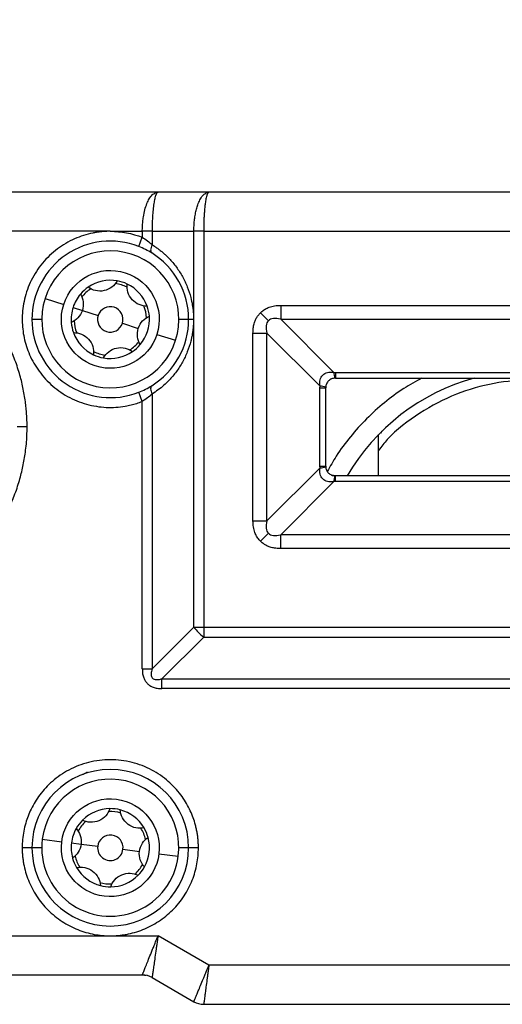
# Model space of a CAD drawing. Header units: millimetres. Extents: x 16 to 683, y 16 to 524.
# Tile 13 of 38: x 124 to 149, y 398 to 449. Entities that reach past the tile are written whole.
import ezdxf

# ---------------------------------------------------------------- set-up
doc = ezdxf.new("R2010")
doc.units = ezdxf.units.MM
doc.header["$LTSCALE"] = 2.5
doc.layers.add('DIMENSIONS', color=140, linetype='Continuous', lineweight=25)
doc.styles.add('SLDTEXTSTYLE0', font='TXT', dxfattribs={"width": 0.7})
doc.dimstyles.new('SLDDIMSTYLE1', dxfattribs={"dimtxt": 5.39502, "dimasz": 8.255, "dimexe": 0, "dimexo": 0.0625, "dimgap": 1.348755, "dimtad": 0, "dimtih": 1, "dimtoh": 1, "dimrnd": 1e-09, "dimzin": 4, "dimdsep": 46, "dimtxsty": 'SLDTEXTSTYLE0', "dimsah": 1, "dimcen": 0.09, "dimadec": 0, "dimazin": 1, "dimtfac": 1, "dimtofl": 0, "dimtmove": 0, "dimatfit": 3, "dimfxl": 0, "dimfrac": 2, "dimtolj": 1, "dimtzin": 12, "dimarcsym": 0})

# ---------------------------------------------------------------- blocks, each defined once
blk = doc.blocks.new('_D_15')
at = {"layer": 'DIMENSIONS'}
for p, q in [((103, 440.875), (103, 469.491)), ((198, 440.875), (198, 469.491)), ((103, 461.554), (135.283, 461.554)), ((142.593, 461.554), (140.782, 461.554)), ((140.782, 461.554), (140.782, 452.98)), ((158.625, 461.554), (160.437, 461.554)), ((160.437, 461.554), (160.437, 452.98)), ((198, 461.554), (165.936, 461.554)), ((140.782, 452.98), (142.593, 452.98)), ((160.437, 452.98), (158.625, 452.98))]:
    blk.add_line(p, q, dxfattribs=at)
for points in [[(103, 461.554), (111.255, 460.284), (111.255, 462.824)], [(198, 461.554), (189.745, 462.824), (189.745, 460.284)]]:
    blk.add_solid(points, dxfattribs=at)
at = {"layer": 'DIMENSIONS', "char_height": 5.2917, "attachment_point": 1, "style": 'SLDTEXTSTYLE0'}
for s, insert in [('95.0', (142.593, 469.583)), ('3.74', (142.593, 459.801))]:
    blk.add_mtext(s, dxfattribs=dict(at, insert=insert))
blk = doc.blocks.new('_D_18')
at = {"layer": 'DIMENSIONS'}
for p, q in [((93, 425.875), (93, 492.683)), ((208, 425.875), (208, 492.683)), ((93, 484.746), (135.283, 484.746)), ((142.593, 484.746), (140.782, 484.746)), ((140.782, 484.746), (140.782, 476.171)), ((158.625, 484.746), (160.437, 484.746)), ((160.437, 484.746), (160.437, 476.171)), ((208, 484.746), (165.936, 484.746)), ((140.782, 476.171), (142.593, 476.171)), ((160.437, 476.171), (158.625, 476.171))]:
    blk.add_line(p, q, dxfattribs=at)
for points in [[(93, 484.746), (101.255, 483.476), (101.255, 486.016)], [(208, 484.746), (199.745, 486.016), (199.745, 483.476)]]:
    blk.add_solid(points, dxfattribs=at)
at = {"layer": 'DIMENSIONS', "char_height": 5.2917, "attachment_point": 1, "style": 'SLDTEXTSTYLE0'}
for s, insert in [('115.0', (140.349, 492.775)), ('4.53', (142.593, 482.993))]:
    blk.add_mtext(s, dxfattribs=dict(at, insert=insert))

msp = doc.modelspace()

# ---------------------------------------------------------------- linework, layer by layer
for p, q in [((131.438104, 439.69978), (105.000282, 439.69978)), ((134.03618, 439.69978), (131.438104, 439.69978)), ((166.964383, 439.69978), (134.03618, 439.69978)), ((129.000282, 437.69978), (105.000282, 437.69978)), ((129.000282, 437.69978), (130.634256, 437.69978)), ((130.452704, 436.926772), (130.634256, 437.392646)), ((130.634256, 437.69978), (130.634256, 437.392646)), ((131.134256, 437.69978), (130.634256, 437.69978)), ((131.134256, 437.69978), (133.268231, 437.69978)), ((131.134256, 437.69978), (131.134256, 437.01641)), ((133.268231, 417.467729), (133.268231, 437.69978)), ((133.768231, 437.69978), (133.268231, 437.69978)), ((133.768231, 437.69978), (133.768231, 417.467729)), ((133.768231, 437.69978), (167.232332, 437.69978)), ((125.668238, 434.270987), (126.62025, 433.964928)), ((127.096257, 433.811898), (127.572263, 433.658869)), ((137.700282, 433.913993), (163.300282, 433.913993)), ((137.700282, 433.913993), (137.700282, 433.206887)), ((125.500282, 433.19978), (125.000282, 433.19978)), ((127.572263, 433.658869), (128.381474, 433.398718)), ((133.000282, 433.19978), (132.500282, 433.19978)), ((133.250282, 433.19978), (133.000282, 433.19978)), ((136.665005, 433.535056), (137.073254, 433.126808)), ((137.700282, 433.206887), (163.300282, 433.206887)), ((137.700282, 433.206887), (140.416819, 430.490349)), ((129.61909, 433.000841), (130.4283, 432.740691)), ((131.380313, 432.434632), (132.332325, 432.128573)), ((136.286068, 422.89978), (136.286068, 432.49978)), ((136.286068, 432.49978), (136.993175, 432.49978)), ((136.993175, 422.89978), (136.993175, 432.49978)), ((139.709712, 429.783242), (136.993175, 432.49978)), ((140.500282, 430.492673), (160.500282, 430.492673)), ((140.500282, 430.492673), (140.500282, 430.19978)), ((140.500282, 430.19978), (160.500282, 430.19978)), ((139.707388, 425.69978), (139.707388, 429.69978)), ((139.707388, 429.69978), (140.000282, 429.69978)), ((140.000282, 425.69978), (140.000282, 429.69978)), ((130.634256, 429.006914), (130.452704, 429.472788)), ((131.134256, 429.38315), (131.134256, 415.333754)), ((130.634256, 415.333754), (130.634256, 429.006914)), ((124.750282, 427.69978), (124.250282, 427.69978)), ((142.700282, 425.19978), (142.700282, 427.313583)), ((142.81165, 427.377914), (142.888186, 427.501446)), ((139.707388, 425.69978), (140.000282, 425.69978)), ((136.993175, 422.89978), (139.709712, 425.616317)), ((140.500282, 425.19978), (140.297635, 425.24271)), ((140.500282, 424.906887), (140.500282, 425.19978)), ((160.500282, 425.19978), (140.500282, 425.19978)), ((140.416819, 424.90921), (137.700282, 422.192673)), ((160.500282, 424.906887), (140.500282, 424.906887)), ((136.286068, 422.89978), (136.993175, 422.89978)), ((136.665005, 421.864504), (137.073254, 422.272752)), ((137.700282, 421.485566), (137.700282, 422.192673)), ((163.300282, 422.192673), (137.700282, 422.192673)), ((163.300282, 421.485566), (137.700282, 421.485566)), ((131.134256, 415.333754), (133.268231, 417.467729)), ((133.268231, 417.467729), (133.768231, 417.467729)), ((133.768231, 417.467729), (167.232332, 417.467729)), ((133.768231, 417.467729), (133.768231, 416.967729)), ((131.634256, 414.833754), (133.768231, 416.967729)), ((133.768231, 416.967729), (167.232332, 416.967729)), ((130.634256, 415.333754), (131.134256, 415.333754)), ((131.634256, 414.833754), (169.366307, 414.833754)), ((131.634256, 414.333754), (131.634256, 414.833754)), ((169.366307, 414.333754), (131.634256, 414.333754)), ((127.600282, 409.946779), (127.836466, 410.077546)), ((125.526977, 406.631233), (126.519349, 406.507961)), ((125.000282, 406.19978), (124.500282, 406.19978)), ((125.500282, 406.19978), (125.000282, 406.19978)), ((127.015536, 406.446324), (127.511722, 406.384688)), ((127.511722, 406.384688), (128.355239, 406.279907)), ((129.645324, 406.119653), (130.488841, 406.014871)), ((133.000282, 406.19978), (132.500282, 406.19978)), ((133.500282, 406.19978), (133.000282, 406.19978)), ((131.481214, 405.891599), (132.473587, 405.768327)), ((105.000282, 401.69978), (129.000282, 401.69978)), ((129.000282, 401.69978), (131.438104, 401.69978)), ((134.03618, 400.19978), (131.438104, 401.69978)), ((166.964383, 400.19978), (134.03618, 400.19978)), ((105.000282, 399.69978), (130.634256, 399.69978)), ((131.134256, 399.565805), (133.268231, 398.333754)), ((133.768231, 398.19978), (167.232332, 398.19978))]:
    msp.add_line(p, q)
at = {"flags": 128}
for points in [[(131.134256, 437.01641), (131.104163, 436.945113), (131.08148, 436.875702), (131.066808, 436.810014), (131.060536, 436.749787), (131.062828, 436.696615), (131.073624, 436.651903), (131.092639, 436.616835), (131.11937, 436.59234)], [(131.11937, 429.80722), (131.092639, 429.782724), (131.073624, 429.747657), (131.062828, 429.702945), (131.060536, 429.649772), (131.066808, 429.589545), (131.08148, 429.523857), (131.104163, 429.454447), (131.134256, 429.38315)]]:
    msp.add_lwpolyline(points, dxfattribs=at)
for centre, radius, start, end in [((129.000282, 433.19978), 4, 68.7089637, 180), ((129.000282, 433.19978), 3.5, 342.1781023, 162.1781023), ((129.000282, 433.19978), 2, 124.5097473, 139.8464573), ((129.000282, 433.19978), 1.85, 122.5311092, 141.8250954), ((129.000282, 433.19978), 2, 79.8464573, 124.5097473), ((129.000282, 433.19978), 1.85, 62.5311092, 81.8250954), ((129.000282, 433.19978), 2, 64.5097473, 79.8464573), ((129.000282, 433.19978), 2, 19.8464573, 64.5097473), ((129.000282, 433.19978), 3.5, 162.1781023, 342.1781023), ((129.000282, 433.19978), 2, 139.8464573, 162.1781023), ((129.000282, 433.19978), 2, 162.1781023, 184.5097473), ((129.000282, 433.19978), 0.65, 342.1781023, 162.1781023), ((129.000282, 433.19978), 1.85, 2.5311092, 21.8250954), ((129.000282, 433.19978), 2, 4.5097473, 19.8464573), ((129.000282, 433.19978), 4, 180, 291.2910363), ((129.000282, 433.19978), 0.65, 162.1781023, 342.1781023), ((129.000282, 433.19978), 2, 319.8464573, 4.5097473), ((129.000282, 433.19978), 2, 184.5097473, 199.8464573), ((129.000282, 433.19978), 1.85, 182.5311092, 201.8250954), ((129.000282, 433.19978), 2, 199.8464573, 244.5097473), ((129.000282, 433.19978), 1.85, 302.5311092, 321.8250954), ((129.000282, 433.19978), 2, 304.5097473, 319.8464573), ((129.000282, 433.19978), 2, 244.5097473, 259.8464573), ((129.000282, 433.19978), 1.85, 242.5311092, 261.8250954), ((129.000282, 433.19978), 2, 259.8464573, 304.5097473), ((141.236783, 430.495963), 0.819983, 180.3922718, 201.2323622), ((150.500282, 419.69978), 10.9, 105.5701043, 149.6960493), ((139.704098, 428.963278), 0.819983, 68.7676378, 89.6077282), ((139.704098, 426.436281), 0.819983, 270.3922718, 291.2323622), ((141.236783, 424.903596), 0.819983, 158.7676378, 179.6077282), ((135.311313, 419.010811), 2.56033, 217.0627195, 232.9372805), ((129.000282, 406.19978), 4, 0, 180), ((129.000282, 406.19978), 3.5, 352.9190032, 172.9190032), ((129.000282, 406.19978), 2, 90.5873582, 135.2506483), ((129.000282, 406.19978), 1.85, 73.2720101, 92.5659964), ((129.000282, 406.19978), 2, 75.2506483, 90.5873582), ((129.000282, 406.19978), 2, 30.5873582, 75.2506483), ((129.000282, 406.19978), 2, 135.2506483, 150.5873582), ((129.000282, 406.19978), 1.85, 133.2720101, 152.5659964), ((129.000282, 406.19978), 2, 150.5873582, 172.9190032), ((129.000282, 406.19978), 1.85, 13.2720101, 32.5659964), ((129.000282, 406.19978), 2, 15.2506483, 30.5873582), ((129.000282, 406.19978), 3.5, 172.9190032, 352.9190032), ((129.000282, 406.19978), 0.65, 352.9190032, 172.9190032), ((129.000282, 406.19978), 2, 330.5873582, 15.2506483), ((129.000282, 406.19978), 4, 180, 0), ((129.000282, 406.19978), 2, 172.9190032, 195.2506483), ((129.000282, 406.19978), 0.65, 172.9190032, 352.9190032), ((129.000282, 406.19978), 2, 195.2506483, 210.5873582), ((129.000282, 406.19978), 1.85, 193.2720101, 212.5659964), ((129.000282, 406.19978), 2, 210.5873582, 255.2506483), ((129.000282, 406.19978), 1.85, 313.2720101, 332.5659964), ((129.000282, 406.19978), 2, 315.2506483, 330.5873582), ((129.000282, 406.19978), 2, 270.5873582, 315.2506483), ((129.000282, 406.19978), 1.85, 253.2720101, 272.5659964), ((129.000282, 406.19978), 2, 255.2506483, 270.5873582), ((130.634256, 398.69978), 1, 60, 90), ((133.768231, 399.19978), 1, 240, 270)]:
    msp.add_arc(centre, radius, start, end)
for points, knots in [([(130.634256, 437.69978), (130.634559, 437.741247), (130.635167, 437.824377), (130.640059, 437.948826), (130.647861, 438.072801), (130.65886, 438.195798), (130.672983, 438.317318), (130.702641, 438.522733), (130.761671, 438.805366), (130.863756, 439.118622), (130.992488, 439.380491), (131.112478, 439.538007), (131.223931, 439.631268), (131.322743, 439.687227), (131.397165, 439.695325), (131.438104, 439.69978)], [0, 0, 0, 0, 0.038138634, 0.076456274, 0.114976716, 0.153723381, 0.192719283, 0.231986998, 0.35627618, 0.488120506, 0.612252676, 0.751808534, 0.816108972, 0.89884246, 1, 1, 1, 1]), ([(131.438104, 439.69978), (131.431085, 439.698867), (131.41757, 439.697109), (131.398036, 439.683702), (131.380269, 439.664737), (131.364308, 439.641313), (131.350129, 439.615274), (131.33766, 439.588071), (131.309806, 439.519176), (131.269244, 439.380536), (131.221167, 439.118639), (131.182205, 438.805346), (131.157203, 438.485585), (131.143007, 438.197744), (131.135595, 437.950058), (131.134701, 437.782914), (131.134256, 437.69978)], [0, 0, 0, 0, 0.045638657, 0.08788905, 0.12675115, 0.162225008, 0.194310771, 0.223008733, 0.248319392, 0.387862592, 0.512008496, 0.643840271, 0.768143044, 0.846357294, 0.923581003, 1, 1, 1, 1]), ([(133.268231, 437.69978), (133.268565, 437.745008), (133.269237, 437.835944), (133.274738, 437.972423), (133.283666, 438.10902), (133.296433, 438.245028), (133.313013, 438.379712), (133.333466, 438.512306), (133.357792, 438.64202), (133.385966, 438.768046), (133.417927, 438.889557), (133.453587, 439.005727), (133.513333, 439.173322), (133.609267, 439.379212), (133.72494, 439.537567), (133.830981, 439.631174), (133.925421, 439.687194), (133.996898, 439.695316), (134.03618, 439.69978)], [0, 0, 0, 0, 0.043021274, 0.086497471, 0.130432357, 0.174829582, 0.219692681, 0.265025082, 0.310830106, 0.357110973, 0.403870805, 0.451112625, 0.49883937, 0.622092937, 0.75904588, 0.821672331, 0.901995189, 1, 1, 1, 1]), ([(134.03618, 439.69978), (134.030018, 439.698866), (134.018148, 439.697107), (134.001142, 439.683695), (133.985588, 439.664727), (133.971492, 439.641298), (133.958854, 439.615255), (133.947667, 439.588046), (133.922794, 439.51885), (133.887378, 439.379238), (133.849416, 439.147082), (133.822206, 438.912914), (133.802554, 438.687594), (133.787233, 438.448938), (133.776364, 438.201915), (133.769524, 437.951258), (133.768659, 437.783067), (133.768231, 437.69978)], [0, 0, 0, 0, 0.044204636, 0.085156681, 0.122855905, 0.157302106, 0.188495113, 0.216434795, 0.241121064, 0.378075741, 0.501357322, 0.588444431, 0.673913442, 0.757783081, 0.840073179, 0.920804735, 1, 1, 1, 1]), ([(124.750282, 427.69978), (124.749245, 427.807975), (124.747173, 428.024272), (124.730379, 428.348334), (124.703556, 428.671757), (124.649908, 429.129737), (124.548315, 429.719466), (124.361579, 430.462305), (124.10612, 431.217885), (123.638764, 432.289499), (122.813919, 433.640157), (121.675291, 434.865889), (120.553145, 435.739614), (119.589204, 436.327832), (118.532698, 436.812774), (117.400401, 437.175117), (116.214316, 437.399259), (115.000282, 437.475138), (113.786247, 437.399259), (112.600162, 437.175117), (111.467866, 436.812774), (110.411359, 436.327832), (109.447419, 435.739614), (108.325272, 434.865889), (107.186648, 433.640156), (106.361894, 432.289672), (105.89453, 431.218066), (105.63909, 430.462703), (105.452325, 429.719675), (105.344457, 429.09449), (105.285666, 428.564411), (105.255804, 428.132562), (105.252123, 427.844103), (105.250282, 427.69978)], [0, 0, 0, 0, 0.010604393, 0.021199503, 0.031797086, 0.042408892, 0.066388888, 0.090389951, 0.117417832, 0.144465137, 0.204868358, 0.271563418, 0.307149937, 0.344021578, 0.381990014, 0.42082476, 0.460259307, 0.500000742, 0.539742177, 0.579176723, 0.61801147, 0.655979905, 0.692851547, 0.728438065, 0.795133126, 0.855536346, 0.882564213, 0.909611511, 0.933591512, 0.957592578, 0.971728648, 0.98585515, 1, 1, 1, 1]), ([(129.000282, 437.69978), (128.93996, 437.699085), (128.819448, 437.697698), (128.63907, 437.686432), (128.45938, 437.668436), (128.280373, 437.643048), (128.002446, 437.592261), (127.629663, 437.495323), (127.166622, 437.319275), (126.717669, 437.089339), (126.141569, 436.705411), (125.504962, 436.099097), (124.933656, 435.218372), (124.587799, 434.255757), (124.468476, 433.290674), (124.547909, 432.362879), (124.810785, 431.469566), (125.27239, 430.613678), (125.944173, 429.842346), (126.796282, 429.229178), (127.609436, 428.895464), (128.285609, 428.746893), (128.787235, 428.695646), (129.282765, 428.69975), (129.705189, 428.749359), (130.060544, 428.823168), (130.351382, 428.902873), (130.539881, 428.972203), (130.634256, 429.006914)], [0, 0, 0, 0, 0.011462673, 0.022900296, 0.034331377, 0.045774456, 0.057248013, 0.088013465, 0.118812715, 0.151215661, 0.18365137, 0.25014593, 0.316640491, 0.381373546, 0.442847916, 0.500003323, 0.557158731, 0.618633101, 0.683366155, 0.749860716, 0.816355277, 0.848758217, 0.881193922, 0.91195937, 0.94275862, 0.961845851, 0.980897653, 1, 1, 1, 1]), ([(131.134256, 437.01641), (131.186739, 436.982761), (131.291257, 436.915751), (131.443029, 436.806836), (131.59015, 436.692359), (131.732324, 436.571698), (131.869633, 436.445009), (132.092435, 436.221681), (132.380555, 435.880441), (132.694192, 435.392124), (132.943502, 434.867588), (133.10202, 434.378858), (133.193169, 433.945144), (133.241424, 433.573785), (133.247328, 433.32451), (133.250282, 433.19978)], [0, 0, 0, 0, 0.043704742, 0.087037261, 0.130064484, 0.17285477, 0.215477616, 0.258003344, 0.387651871, 0.515049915, 0.640227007, 0.763763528, 0.842871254, 0.921376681, 1, 1, 1, 1]), ([(133.000282, 433.19978), (133.000282, 433.87509), (132.825878, 434.549003), (132.171306, 435.729641), (131.692291, 436.234477), (131.11937, 436.59234)], [0, 0, 0, 0, 0.5, 0.5, 1, 1, 1, 1]), ([(126.62025, 433.964928), (127.042547, 435.278503), (128.451855, 436.002108), (131.079005, 435.157514), (131.802609, 433.748207), (131.380313, 432.434632)], [0, 0, 0, 0, 0.5, 0.5, 1, 1, 1, 1]), ([(129.352855, 435.168457), (129.287622, 435.047629), (129.197606, 434.939713), (128.970757, 434.764498), (128.832629, 434.698423), (128.538757, 434.634424), (128.383576, 434.637223), (128.104052, 434.703009), (127.976584, 434.764562), (127.867189, 434.847839)], [0, 0, 0, 0, 0.25, 0.25, 0.5, 0.5, 0.75, 0.75, 1, 1, 1, 1]), ([(130.881493, 433.878781), (130.744236, 433.87486), (130.60577, 433.898858), (130.340605, 434.007708), (130.214318, 434.094292), (130.011957, 434.316794), (129.936791, 434.452585), (129.854001, 434.727552), (129.843574, 434.868719), (129.860997, 435.005097)], [0, 0, 0, 0, 0.25, 0.25, 0.5, 0.5, 0.75, 0.75, 1, 1, 1, 1]), ([(127.471643, 434.489456), (127.543685, 434.372522), (127.592141, 434.240572), (127.630437, 433.956435), (127.618985, 433.804201), (127.572263, 433.658869)], [0, 0, 0, 0, 0.5, 0.5, 1, 1, 1, 1]), ([(131.380313, 432.434632), (130.958016, 431.121057), (129.548709, 430.397452), (126.921559, 431.242045), (126.197954, 432.651353), (126.62025, 433.964928)], [0, 0, 0, 0, 0.5, 0.5, 1, 1, 1, 1]), ([(136.665005, 433.535056), (136.690402, 433.559169), (136.741238, 433.607434), (136.825673, 433.670962), (136.91585, 433.727735), (137.012374, 433.777185), (137.168443, 433.841228), (137.398285, 433.901716), (137.597214, 433.909803), (137.700282, 433.913993)], [0, 0, 0, 0, 0.092829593, 0.185813, 0.279699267, 0.375216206, 0.473055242, 0.726983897, 1, 1, 1, 1]), ([(127.572263, 433.658869), (127.525545, 433.513549), (127.446419, 433.383533), (127.249686, 433.174747), (127.133179, 433.095575), (127.006474, 433.042522)], [0, 0, 0, 0, 0.5, 0.5, 1, 1, 1, 1]), ([(130.4283, 432.740691), (130.475019, 432.886011), (130.554144, 433.016026), (130.750877, 433.224812), (130.867385, 433.303984), (130.99409, 433.357037)], [0, 0, 0, 0, 0.5, 0.5, 1, 1, 1, 1]), ([(131.11937, 429.80722), (131.692291, 430.165082), (132.171306, 430.669919), (132.825878, 431.850557), (133.000282, 432.524469), (133.000282, 433.19978)], [0, 0, 0, 0, 0.5, 0.5, 1, 1, 1, 1]), ([(133.250282, 433.19978), (133.249542, 433.137369), (133.248066, 433.012716), (133.236061, 432.826275), (133.216877, 432.640771), (133.18982, 432.456208), (133.155069, 432.272581), (133.082918, 431.962198), (132.943602, 431.532107), (132.694348, 431.007724), (132.380628, 430.519268), (132.051711, 430.129446), (131.73395, 429.824474), (131.444618, 429.58727), (131.238216, 429.451522), (131.134256, 429.38315)], [0, 0, 0, 0, 0.039351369, 0.078595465, 0.117822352, 0.15712221, 0.196584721, 0.236298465, 0.359724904, 0.485008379, 0.61229742, 0.742051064, 0.827131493, 0.91293045, 1, 1, 1, 1]), ([(136.286068, 432.49978), (136.286782, 432.541983), (136.288186, 432.624991), (136.300049, 432.747115), (136.319147, 432.864584), (136.346149, 432.977384), (136.388051, 433.108148), (136.452112, 433.25258), (136.546004, 433.405264), (136.625476, 433.491942), (136.665005, 433.535056)], [0, 0, 0, 0, 0.111890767, 0.22007215, 0.325020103, 0.427255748, 0.527342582, 0.688762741, 0.845191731, 1, 1, 1, 1]), ([(130.52892, 431.910103), (130.456879, 432.027038), (130.408423, 432.158988), (130.370126, 432.443124), (130.381578, 432.595358), (130.4283, 432.740691)], [0, 0, 0, 0, 0.5, 0.5, 1, 1, 1, 1]), ([(127.11907, 432.520778), (127.256327, 432.5247), (127.394793, 432.500701), (127.659958, 432.391852), (127.786245, 432.305267), (127.988606, 432.082765), (128.063772, 431.946975), (128.146562, 431.672008), (128.156989, 431.53084), (128.139567, 431.394463)], [0, 0, 0, 0, 0.25, 0.25, 0.5, 0.5, 0.75, 0.75, 1, 1, 1, 1]), ([(128.647708, 431.231102), (128.712941, 431.351931), (128.802957, 431.459847), (129.029806, 431.635062), (129.167934, 431.701137), (129.461807, 431.765136), (129.616988, 431.762336), (129.896511, 431.696551), (130.023979, 431.634997), (130.133374, 431.55172)], [0, 0, 0, 0, 0.25, 0.25, 0.5, 0.5, 0.75, 0.75, 1, 1, 1, 1]), ([(139.709712, 429.783242), (139.687625, 429.902305), (139.689849, 430.012432), (139.737529, 430.204611), (139.783769, 430.288208), (139.912589, 430.416793), (139.996033, 430.462837), (140.188897, 430.510366), (140.299813, 430.512055), (140.416819, 430.490349)], [0, 0, 0, 0, 0.25, 0.25, 0.5, 0.5, 0.75, 0.75, 1, 1, 1, 1]), ([(140.472461, 430.199005), (140.412276, 430.195651), (140.3518, 430.181063), (140.241012, 430.131589), (140.18986, 430.096415), (140.104008, 430.010663), (140.068708, 429.959405), (140.019238, 429.84897), (140.004473, 429.78892), (140.001056, 429.727601)], [0, 0, 0, 0, 0.25, 0.25, 0.5, 0.5, 0.75, 0.75, 1, 1, 1, 1]), ([(144.912602, 430.19978), (144.601142, 430.02552), (143.576233, 429.452088), (142.344061, 428.431018), (141.249233, 427.215702), (140.578017, 426.313488), (140.230138, 425.692029), (140.082269, 425.427872)], [0, 0, 0, 0, 0.155461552, 0.51157125, 0.689825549, 0.868157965, 1, 1, 1, 1]), ([(140.416819, 430.490349), (140.430719, 430.491027), (140.458507, 430.492382), (140.48636, 430.492576), (140.500282, 430.492673)], [0, 0, 0, 0, 0.500193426, 1, 1, 1, 1]), ([(139.707388, 429.69978), (139.707485, 429.713701), (139.707679, 429.741554), (139.709034, 429.769343), (139.709712, 429.783242)], [0, 0, 0, 0, 0.4998065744, 1, 1, 1, 1]), ([(158.300282, 426.50454), (158.155584, 426.691232), (157.572717, 427.443261), (156.508689, 428.229785), (155.293844, 428.951045), (154.041745, 429.518735), (152.441321, 429.980193), (150.500034, 430.158078), (148.560261, 429.979189), (146.61736, 429.425766), (144.771691, 428.444985), (143.428268, 427.442992), (142.845063, 426.691179), (142.700282, 426.50454)], [0, 0, 0, 0, 0.039909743, 0.160763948, 0.219996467, 0.27925869, 0.392877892, 0.500075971, 0.60727405, 0.720893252, 0.839236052, 0.960090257, 1, 1, 1, 1]), ([(105.250282, 427.69978), (105.251318, 427.591584), (105.25339, 427.375288), (105.270184, 427.051225), (105.297007, 426.727802), (105.350656, 426.269822), (105.452249, 425.680094), (105.638985, 424.937254), (105.894443, 424.181675), (106.361799, 423.110061), (107.186644, 421.759403), (108.325272, 420.53367), (109.447418, 419.659946), (110.411359, 419.071727), (111.467866, 418.586785), (112.600162, 418.224442), (113.786247, 418.0003), (115.000282, 417.924422), (116.214316, 418.0003), (117.400401, 418.224442), (118.532698, 418.586785), (119.589204, 419.071727), (120.553145, 419.659946), (121.675291, 420.53367), (122.813915, 421.759404), (123.63867, 423.109888), (124.106033, 424.181494), (124.361474, 424.936857), (124.548238, 425.679885), (124.656106, 426.30507), (124.714898, 426.835148), (124.744759, 427.266997), (124.74844, 427.555456), (124.750282, 427.69978)], [0, 0, 0, 0, 0.0106043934, 0.0211995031, 0.0317970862, 0.0424088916, 0.0663888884, 0.0903899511, 0.1174178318, 0.1444651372, 0.2048683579, 0.271563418, 0.3071499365, 0.3440215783, 0.3819900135, 0.4208247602, 0.4602593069, 0.5000007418, 0.5397421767, 0.5791767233, 0.61801147, 0.6559799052, 0.692851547, 0.7284380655, 0.7951331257, 0.8555363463, 0.8825642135, 0.9096115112, 0.9335915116, 0.957592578, 0.9717286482, 0.9858551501, 1, 1, 1, 1]), ([(139.709712, 425.616317), (139.709034, 425.630217), (139.707679, 425.658005), (139.707485, 425.685859), (139.707388, 425.69978)], [0, 0, 0, 0, 0.5001934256, 1, 1, 1, 1]), ([(140.001056, 425.671959), (140.00441, 425.611774), (140.018998, 425.551298), (140.068472, 425.44051), (140.103646, 425.389359), (140.189398, 425.303506), (140.240656, 425.268207), (140.351092, 425.218736), (140.411141, 425.203972), (140.472461, 425.200554)], [0, 0, 0, 0, 0.25, 0.25, 0.5, 0.5, 0.75, 0.75, 1, 1, 1, 1]), ([(140.416819, 424.90921), (140.297756, 424.887123), (140.187629, 424.889347), (139.99545, 424.937027), (139.911854, 424.983267), (139.783268, 425.112088), (139.737224, 425.195532), (139.689695, 425.388395), (139.688007, 425.499311), (139.709712, 425.616317)], [0, 0, 0, 0, 0.25, 0.25, 0.5, 0.5, 0.75, 0.75, 1, 1, 1, 1]), ([(140.500282, 424.906887), (140.48636, 424.906984), (140.458507, 424.907178), (140.430719, 424.908533), (140.416819, 424.90921)], [0, 0, 0, 0, 0.499806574, 1, 1, 1, 1]), ([(136.665005, 421.864504), (136.640893, 421.8899), (136.592627, 421.940736), (136.529099, 422.025171), (136.472326, 422.115348), (136.422877, 422.211872), (136.358833, 422.367941), (136.298346, 422.597783), (136.290258, 422.796712), (136.286068, 422.89978)], [0, 0, 0, 0, 0.092829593, 0.185813, 0.279699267, 0.375216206, 0.473055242, 0.726983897, 1, 1, 1, 1]), ([(137.700282, 421.485566), (137.658078, 421.48628), (137.57507, 421.487684), (137.452947, 421.499547), (137.335477, 421.518645), (137.222677, 421.545647), (137.091913, 421.587549), (136.947482, 421.65161), (136.794797, 421.745502), (136.708119, 421.824974), (136.665005, 421.864504)], [0, 0, 0, 0, 0.111890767, 0.22007215, 0.325020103, 0.427255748, 0.527342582, 0.688762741, 0.845191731, 1, 1, 1, 1]), ([(130.634256, 415.333754), (130.63508, 415.292409), (130.63668, 415.21203), (130.650604, 415.095319), (130.673193, 414.986167), (130.712586, 414.860804), (130.779378, 414.723872), (130.887929, 414.587688), (131.024236, 414.47889), (131.194412, 414.396168), (131.401015, 414.342593), (131.55374, 414.336806), (131.634256, 414.333754)], [0, 0, 0, 0, 0.076975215, 0.149644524, 0.218535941, 0.28426858, 0.394004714, 0.500140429, 0.605961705, 0.716013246, 0.850282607, 1, 1, 1, 1]), ([(131.134256, 415.333754), (131.122484, 415.290812), (131.100741, 415.211503), (131.086598, 415.097906), (131.090292, 415.000879), (131.113137, 414.919929), (131.160188, 414.850715), (131.240288, 414.801958), (131.351051, 414.783847), (131.486131, 414.793898), (131.581527, 414.819566), (131.634256, 414.833754)], [0, 0, 0, 0, 0.135330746, 0.249941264, 0.346066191, 0.4274769, 0.500268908, 0.592055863, 0.699983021, 0.834170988, 1, 1, 1, 1]), ([(133.500282, 406.19978), (133.499325, 406.270964), (133.497415, 406.413027), (133.481854, 406.625351), (133.456979, 406.836285), (133.421895, 407.045826), (133.376829, 407.253971), (133.307488, 407.514347), (133.203015, 407.823468), (133.04412, 408.187687), (132.845916, 408.549825), (132.509317, 409.045933), (131.962742, 409.63488), (131.119456, 410.216411), (130.108338, 410.607905), (129.000282, 410.746414), (127.892226, 410.607905), (126.881107, 410.216411), (126.037822, 409.63488), (125.491361, 409.046058), (125.154739, 408.549969), (124.956597, 408.18802), (124.79765, 407.823642), (124.67036, 407.447439), (124.574221, 407.047505), (124.511713, 406.625593), (124.504098, 406.341948), (124.500282, 406.19978)], [0, 0, 0, 0, 0.0151263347, 0.0301875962, 0.0452175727, 0.0602502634, 0.0753196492, 0.0904594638, 0.1174947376, 0.1445721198, 0.1748109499, 0.2050856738, 0.2718269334, 0.3442179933, 0.4209346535, 0.5000123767, 0.5790900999, 0.65580676, 0.72819782, 0.7949390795, 0.8251779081, 0.8554526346, 0.8824878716, 0.9095652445, 0.9397447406, 0.9697988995, 1, 1, 1, 1]), ([(126.519349, 406.507961), (126.689439, 407.877224), (127.939199, 408.850802), (130.677726, 408.510622), (131.651303, 407.260863), (131.481214, 405.891599)], [0, 0, 0, 0, 0.5, 0.5, 1, 1, 1, 1]), ([(128.979779, 408.199675), (128.938208, 408.068805), (128.869881, 407.946004), (128.679661, 407.731582), (128.556268, 407.640921), (128.279471, 407.523275), (128.126487, 407.497105), (127.8396, 407.509644), (127.702894, 407.546363), (127.579895, 407.607793)], [0, 0, 0, 0, 0.25, 0.25, 0.5, 0.5, 0.75, 0.75, 1, 1, 1, 1]), ([(130.72199, 407.217483), (130.587869, 407.18805), (130.447356, 407.185822), (130.166551, 407.243346), (130.02634, 407.304878), (129.786057, 407.485768), (129.686901, 407.605171), (129.554316, 407.859891), (129.517763, 407.996642), (129.509464, 408.133877)], [0, 0, 0, 0, 0.25, 0.25, 0.5, 0.5, 0.75, 0.75, 1, 1, 1, 1]), ([(127.258071, 407.181972), (127.350643, 407.080512), (127.422841, 406.959904), (127.513421, 406.687884), (127.530541, 406.536183), (127.511722, 406.384688)], [0, 0, 0, 0, 0.5, 0.5, 1, 1, 1, 1]), ([(130.488841, 406.014871), (130.507658, 406.166352), (130.561166, 406.308836), (130.715542, 406.550629), (130.815253, 406.650127), (130.92985, 406.725864)], [0, 0, 0, 0, 0.5, 0.5, 1, 1, 1, 1]), ([(124.500282, 406.19978), (124.501183, 406.131121), (124.502984, 405.993927), (124.51761, 405.788605), (124.54098, 405.584078), (124.586102, 405.305012), (124.668592, 404.954397), (124.811603, 404.535204), (124.997722, 404.126272), (125.306843, 403.597097), (125.795545, 402.995041), (126.397459, 402.506458), (126.926617, 402.197294), (127.335374, 402.011268), (127.754739, 401.868007), (128.172019, 401.770403), (128.588517, 401.710581), (128.862998, 401.703381), (129.000282, 401.69978)], [0, 0, 0, 0, 0.0291578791, 0.0582638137, 0.0873789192, 0.1165642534, 0.1782918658, 0.2400946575, 0.3043967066, 0.368773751, 0.5000150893, 0.6312564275, 0.6955584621, 0.7599354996, 0.8216631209, 0.8834659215, 0.9417146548, 1, 1, 1, 1]), ([(131.481214, 405.891599), (131.311124, 404.522335), (130.061364, 403.548758), (127.322837, 403.888937), (126.34926, 405.138697), (126.519349, 406.507961)], [0, 0, 0, 0, 0.5, 0.5, 1, 1, 1, 1]), ([(127.511722, 406.384688), (127.492905, 406.233208), (127.439397, 406.090724), (127.285021, 405.848931), (127.185311, 405.749433), (127.070713, 405.673695)], [0, 0, 0, 0, 0.5, 0.5, 1, 1, 1, 1]), ([(129.000282, 401.69978), (129.06894, 401.700681), (129.206134, 401.702482), (129.411456, 401.717108), (129.615983, 401.740479), (129.895049, 401.785601), (130.245664, 401.86809), (130.664857, 402.011102), (131.07379, 402.19722), (131.602965, 402.506341), (132.205021, 402.995043), (132.693604, 403.596957), (133.002767, 404.126115), (133.188793, 404.534872), (133.332055, 404.954237), (133.429658, 405.371517), (133.48948, 405.788016), (133.49668, 406.062496), (133.500282, 406.19978)], [0, 0, 0, 0, 0.029157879, 0.058263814, 0.087378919, 0.116564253, 0.178291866, 0.240094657, 0.304396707, 0.368773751, 0.500015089, 0.631256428, 0.695558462, 0.7599355, 0.821663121, 0.883465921, 0.941714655, 1, 1, 1, 1]), ([(130.742493, 405.217588), (130.649921, 405.319047), (130.577722, 405.439655), (130.487143, 405.711676), (130.470022, 405.863377), (130.488841, 406.014871)], [0, 0, 0, 0, 0.5, 0.5, 1, 1, 1, 1]), ([(127.278573, 405.182077), (127.412695, 405.21151), (127.553207, 405.213737), (127.834013, 405.156213), (127.974223, 405.094682), (128.214506, 404.913791), (128.313663, 404.794389), (128.446247, 404.539668), (128.482801, 404.402918), (128.4911, 404.265682)], [0, 0, 0, 0, 0.25, 0.25, 0.5, 0.5, 0.75, 0.75, 1, 1, 1, 1]), ([(129.020784, 404.199885), (129.062355, 404.330754), (129.130682, 404.453556), (129.320902, 404.667978), (129.444296, 404.758638), (129.721092, 404.876284), (129.874076, 404.902455), (130.160963, 404.889916), (130.297669, 404.853197), (130.420668, 404.791766)], [0, 0, 0, 0, 0.25, 0.25, 0.5, 0.5, 0.75, 0.75, 1, 1, 1, 1]), ([(130.634256, 399.69978), (130.634559, 399.700525), (130.635167, 399.702019), (130.640059, 399.714124), (130.647861, 399.733509), (130.65886, 399.7609), (130.672983, 399.796099), (130.702641, 399.869984), (130.761671, 400.016345), (130.863756, 400.271112), (130.992488, 400.590202), (131.112478, 400.890209), (131.223931, 401.165986), (131.322743, 401.411886), (131.397165, 401.597612), (131.438104, 401.69978)], [0, 0, 0, 0, 0.038138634, 0.076456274, 0.114976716, 0.153723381, 0.192719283, 0.231986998, 0.35627618, 0.488120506, 0.612252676, 0.751808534, 0.816108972, 0.89884246, 1, 1, 1, 1]), ([(131.438104, 401.69978), (131.431085, 401.650657), (131.41757, 401.556059), (131.398036, 401.420193), (131.380269, 401.2961), (131.364308, 401.183882), (131.350129, 401.083496), (131.33766, 400.994784), (131.309806, 400.797935), (131.269244, 400.516036), (131.221167, 400.17536), (131.182205, 399.90372), (131.157203, 399.726662), (131.143007, 399.62758), (131.135595, 399.575466), (131.134701, 399.569014), (131.134256, 399.565805)], [0, 0, 0, 0, 0.0456386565, 0.0878890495, 0.1267511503, 0.1622250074, 0.1943107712, 0.2230087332, 0.2483193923, 0.3878625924, 0.5120084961, 0.6438402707, 0.7681430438, 0.8463572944, 0.9235810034, 1, 1, 1, 1]), ([(133.268231, 398.333754), (133.268565, 398.334586), (133.269237, 398.336257), (133.274738, 398.349841), (133.283666, 398.371764), (133.296433, 398.402981), (133.313013, 398.443383), (133.333466, 398.493093), (133.357792, 398.552103), (133.385966, 398.620373), (133.417927, 398.697797), (133.453587, 398.784219), (133.513333, 398.929245), (133.609267, 399.16276), (133.72494, 399.44329), (133.830981, 399.701492), (133.925421, 399.930954), (133.996898, 400.104437), (134.03618, 400.19978)], [0, 0, 0, 0, 0.043021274, 0.086497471, 0.130432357, 0.174829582, 0.219692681, 0.265025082, 0.310830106, 0.357110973, 0.403870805, 0.451112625, 0.49883937, 0.622092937, 0.75904588, 0.821672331, 0.901995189, 1, 1, 1, 1]), ([(134.03618, 400.19978), (134.030018, 400.153722), (134.018148, 400.064996), (134.001142, 399.937568), (133.985588, 399.821212), (133.971492, 399.716043), (133.958854, 399.622013), (133.947667, 399.538943), (133.922794, 399.353754), (133.887378, 399.088201), (133.849416, 398.806148), (133.822206, 398.601985), (133.802554, 398.453961), (133.787233, 398.339113), (133.776364, 398.258538), (133.769524, 398.208875), (133.768659, 398.202792), (133.768231, 398.19978)], [0, 0, 0, 0, 0.0442046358, 0.085156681, 0.1228559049, 0.1573021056, 0.1884951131, 0.2164347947, 0.2411210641, 0.3780757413, 0.501357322, 0.5884444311, 0.6739134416, 0.7577830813, 0.8400731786, 0.9208047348, 1, 1, 1, 1]), ([(130.634256, 399.69978), (130.657517, 399.699762), (130.69035, 399.699737), (130.736457, 399.698265), (130.76265, 399.696538), (130.78055, 399.694406), (130.789092, 399.693104), (130.794933, 399.692075), (130.800368, 399.690974), (130.807415, 399.689338), (130.819458, 399.685823), (130.827812, 399.681601), (130.828547, 399.681003), (130.829001, 399.680634)], [0, 0, 0, 0, 0.3042759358, 0.4294819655, 0.5252090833, 0.5619762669, 0.5784462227, 0.5943893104, 0.6106339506, 0.6280864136, 0.6697569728, 0.796313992, 1, 1, 1, 1])]:
    msp.add_open_spline(points, degree=3, knots=knots)
for points in [[(129.000282, 437.69978), (129.559287, 437.69978), (130.113404, 437.595624), (130.634256, 437.392646)], [(130.634256, 437.392646), (130.816894, 437.285884), (130.986866, 437.154506), (131.134256, 437.01641)], [(131.11937, 436.59234), (130.923061, 436.71496), (130.696158, 436.831897), (130.452704, 436.926772)], [(137.700282, 433.206887), (137.414214, 433.278404), (137.197035, 433.250589), (137.073254, 433.126808)], [(137.073254, 433.126808), (136.949473, 433.003027), (136.921658, 432.785848), (136.993175, 432.49978)], [(140.500282, 430.19978), (140.491003, 430.19978), (140.481725, 430.199521), (140.472461, 430.199005)], [(130.452704, 429.472788), (130.69354, 429.566643), (130.920878, 429.683236), (131.11937, 429.80722)], [(140.001056, 429.727601), (140.00054, 429.718337), (140.000282, 429.709058), (140.000282, 429.69978)], [(131.134256, 429.38315), (130.985234, 429.243524), (130.814914, 429.112518), (130.634256, 429.006914)], [(140.000282, 425.69978), (140.000282, 425.690501), (140.00054, 425.681223), (140.001056, 425.671959)], [(140.472461, 425.200554), (140.481725, 425.200038), (140.491003, 425.19978), (140.500282, 425.19978)], [(136.993175, 422.89978), (136.921658, 422.613712), (136.949473, 422.396533), (137.073254, 422.272752)], [(137.073254, 422.272752), (137.197035, 422.148971), (137.414214, 422.121156), (137.700282, 422.192673)]]:
    msp.add_open_spline(points, degree=3)

# ---------------------------------------------------------------- dimensions: what is measured, and where the dimension line sits
at = {"layer": 'DIMENSIONS'}
dim = msp.add_linear_dim(base=(208.000282, 484.745734), p1=(93.000282, 422.69978), p2=(208.000282, 422.69978), angle=0, dimstyle='SLDDIMSTYLE1', dxfattribs=at)
dim.commit()
dim.dimension.update_dxf_attribs({"geometry": '_D_18', "text_midpoint": (150.609257, 484.745734), "dimtype": 160})
dim = msp.add_linear_dim(base=(198.000282, 461.553961), p1=(103.000282, 437.69978), p2=(198.000282, 437.69978), dimstyle='SLDDIMSTYLE1', dxfattribs=at)
dim.commit()
dim.dimension.update_dxf_attribs({"geometry": '_D_15', "text_midpoint": (150.609257, 461.553961), "dimtype": 160})

doc.saveas('drawing.dxf')
